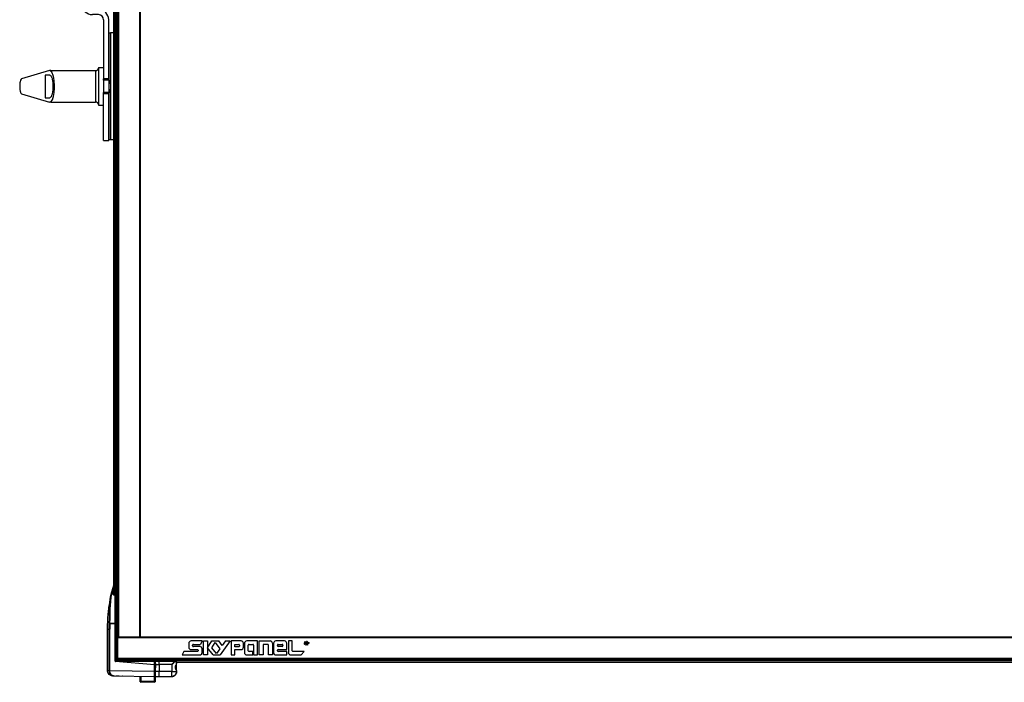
# Model space of a CAD drawing. Header units: millimetres. Extents: x -966 to 629, y -749 to 487.
# Tile 1 of 12: x -904 to -121, y -749 to -223. Entities that reach past the tile are written whole.
import ezdxf

# ---------------------------------------------------------------- set-up
doc = ezdxf.new("R2010")
doc.units = ezdxf.units.MM

# ---------------------------------------------------------------- blocks, each defined once
blk = doc.blocks.new('Abdeckung-2_1__2', base_point=(-796.73, -744.98))
at = {"color": 7, "linetype": 'Continuous'}
for p, q in [((-796.13, -733.12), (-796.73, -733.3)), ((-796.13, -732.83), (-796.13, -733.12)), ((-796.13, -733.12), (-796.06, -735.66)), ((-793.13, -732.5), (-795.83, -732.53)), ((-781.03, -732.82), (-793.13, -732.5)), ((-793.13, -735.38), (-793.13, -733)), ((-779.42, -732.72), (-781.03, -732.82)), ((-779.62, -735.47), (-779.33, -734.94)), ((-779.33, -734.94), (-779.22, -734.62)), ((-779.13, -734.2), (-779.22, -734.62)), ((-779.22, -734.62), (-779.13, -734.2)), ((-779.13, -734.2), (-779.13, -733.02)), ((-779.13, -740.81), (-779.13, -734.2)), ((-796.06, -735.66), (-796.13, -740.94)), ((-796.13, -740.94), (-796.13, -744.63)), ((-793.13, -744.98), (-793.13, -740.98)), ((-779.67, -742.92), (-780.12, -743.55)), ((-780.08, -737.48), (-779.98, -736.4)), ((-779.98, -738.56), (-780.08, -737.48)), ((-779.98, -736.4), (-779.7, -735.82)), ((-779.9, -738.8), (-779.98, -738.56)), ((-779.68, -739.36), (-779.9, -738.8)), ((-779.7, -735.82), (-779.62, -735.47)), ((-779.42, -739.6), (-779.68, -739.36)), ((-779.48, -742.51), (-779.67, -742.92)), ((-779.36, -742.23), (-779.48, -742.51)), ((-779.37, -740.02), (-779.42, -739.6)), ((-779.28, -740.22), (-779.37, -740.02)), ((-779.19, -741.48), (-779.36, -742.23)), ((-779.28, -740.22), (-779.13, -740.67)), ((-779.13, -740.67), (-779.21, -740.37)), ((-779.14, -741.02), (-779.19, -741.48)), ((-779.13, -740.81), (-779.13, -740.67)), ((-796.13, -744.14), (-796.73, -744.09)), ((-795.83, -744.93), (-793.13, -744.98)), ((-793.13, -744.98), (-783.06, -744.81)), ((-783.06, -744.81), (-782.9, -744.8)), ((-782.9, -744.8), (-782.76, -744.79)), ((-782.76, -744.79), (-782.28, -744.74)), ((-781.92, -744.63), (-782.53, -744.74)), ((-781.55, -744.53), (-781.92, -744.63)), ((-781.34, -744.39), (-781.55, -744.53)), ((-781.34, -744.39), (-780.85, -744.09)), ((-780.85, -744.09), (-781.34, -744.39)), ((-780.85, -744.09), (-780.67, -743.95)), ((-780.67, -743.95), (-780.85, -744.09)), ((-780.12, -743.55), (-780.67, -743.95))]:
    blk.add_line(p, q, dxfattribs=at)
at = {"color": 1, "linetype": 'Continuous'}
for p, q in [((-795.84, -732.82), (-793.13, -732.78)), ((-795.84, -733.04), (-795.84, -732.82)), ((-793.13, -733), (-795.84, -733.04)), ((-795.84, -735.63), (-795.84, -733.04)), ((-795.84, -735.63), (-793.13, -735.38)), ((-793.13, -735.38), (-795.84, -735.63)), ((-793.13, -732.78), (-782.24, -732.95)), ((-781.03, -732.96), (-793.13, -733)), ((-793.13, -735.38), (-783.06, -735.1)), ((-783.06, -735.1), (-793.13, -735.38)), ((-793.13, -735.38), (-793.13, -740.98)), ((-783.06, -735.1), (-782.77, -735.07)), ((-782.77, -735.07), (-783.06, -735.1)), ((-783.06, -735.1), (-783.06, -740.81)), ((-781.4, -733.96), (-782.77, -735.07)), ((-782.77, -735.07), (-782.43, -734.94)), ((-782.43, -734.94), (-781.4, -733.96)), ((-782.24, -732.95), (-781.03, -732.96)), ((-781.03, -732.96), (-781.4, -733.96)), ((-781.4, -733.96), (-781.13, -733.53)), ((-781.13, -733.53), (-780.87, -732.99)), ((-780.87, -732.99), (-779.13, -733.02)), ((-779.42, -735.15), (-779.62, -735.47)), ((-779.22, -734.62), (-779.42, -735.15)), ((-779.42, -735.15), (-779.42, -735.36)), ((-779.42, -735.36), (-779.42, -739.6)), ((-796.73, -736.79), (-796.13, -736.73)), ((-796.73, -740.92), (-796.13, -740.94)), ((-796.13, -740.94), (-795.83, -740.94)), ((-796.06, -735.66), (-795.84, -735.63)), ((-795.83, -740.94), (-795.84, -735.63)), ((-793.13, -740.98), (-795.83, -740.94)), ((-795.83, -744.28), (-795.83, -740.94)), ((-783.06, -740.81), (-793.13, -740.98)), ((-783.06, -740.81), (-779.13, -740.81)), ((-780.07, -736.75), (-780.08, -738.16)), ((-780.08, -738.16), (-779.98, -738.56)), ((-779.98, -736.4), (-780.07, -736.75)), ((-779.9, -736.16), (-779.98, -736.4)), ((-779.98, -738.56), (-779.9, -738.8)), ((-779.68, -735.6), (-779.9, -736.16)), ((-779.9, -738.8), (-779.68, -739.36)), ((-779.62, -735.47), (-779.68, -735.6)), ((-779.68, -739.36), (-779.62, -739.5)), ((-779.62, -739.5), (-779.37, -740.02)), ((-779.42, -739.6), (-779.42, -739.82)), ((-779.37, -740.02), (-779.28, -740.22)), ((-779.13, -740.81), (-779.19, -741.48)), ((-795.83, -744.93), (-795.83, -744.28))]:
    blk.add_line(p, q, dxfattribs=at)
at = {"color": 7, "linetype": 'Continuous'}
for centre, radius, start, end in [((-795.84, -732.82), 0.288, 88.70624, 182.29376), ((-779.43, -733.02), 0.3, 0, 89), ((-783.09, -740.84), 3.96, 270.49782, 0.50218), ((-795.83, -744.63), 0.3, 180, 269)]:
    blk.add_arc(centre, radius, start, end, dxfattribs=at)
at = {"color": 1, "linetype": 'Continuous'}
for points in [[(-795.84, -732.82), (-795.92, -732.82), (-796.06, -732.83), (-796.12, -732.83), (-796.13, -732.83)], [(-795.84, -733.04), (-795.93, -733.05), (-796.13, -733.12)], [(-795.83, -732.53), (-795.83, -732.54), (-795.84, -732.6), (-795.84, -732.68), (-795.84, -732.82)], [(-781.03, -732.96), (-781.03, -732.89), (-781.03, -732.82)], [(-780.87, -732.99), (-780.88, -732.92), (-780.96, -732.84), (-781.02, -732.82), (-781.03, -732.82)], [(-780.87, -732.99), (-780.89, -732.99), (-781.03, -732.96)], [(-780.87, -732.99), (-780.95, -732.98), (-781.03, -732.96)], [(-795.84, -735.63), (-795.86, -735.63), (-795.95, -735.64), (-796.05, -735.66), (-796.06, -735.66)], [(-783.06, -744.81), (-783.05, -744.77), (-783.04, -744.55), (-783.03, -744.14), (-783.03, -743.63), (-783.03, -743.03), (-783.04, -742.34), (-783.04, -741.59), (-783.06, -740.81)]]:
    blk.add_spline(points, degree=3, dxfattribs=at)
at = {"color": 7, "linetype": 'Continuous'}
blk.add_spline([(-793.13, -732.5), (-793.13, -732.52), (-793.13, -732.64), (-793.13, -732.76), (-793.13, -732.78)], degree=3, dxfattribs=at)
blk = doc.blocks.new('Griff-2_1__4', base_point=(-833.98, -744.92))
at = {"color": 7, "linetype": 'Continuous'}
for p, q in [((-831.23, -679.56), (-829.13, -672.26)), ((-831.58, -681.73), (-831.39, -680.4)), ((-831.39, -680.4), (-831.47, -680.89)), ((-831.39, -680.4), (-831.26, -679.7)), ((-829.34, -675.76), (-829.63, -676.48)), ((-829.63, -679.26), (-829.63, -676.48)), ((-829.63, -679.94), (-829.63, -679.26)), ((-829.43, -680.11), (-829.17, -680.15)), ((-829.21, -675.61), (-829.34, -675.76)), ((-828.58, -680.17), (-829.17, -680.15)), ((-828.58, -680.17), (-828.32, -680.21)), ((-828.13, -680.39), (-828.13, -702.67)), ((-832.73, -688.64), (-832.54, -687.81)), ((-832.54, -687.81), (-831.58, -681.73)), ((-833.39, -693.11), (-833.74, -697.71)), ((-833.15, -691.07), (-833.39, -693.11)), ((-833.15, -691.07), (-833.05, -690.35)), ((-833.08, -690.54), (-833.15, -691.07)), ((-833.03, -690.22), (-833.08, -690.54)), ((-833.05, -690.35), (-832.96, -689.81)), ((-832.96, -689.81), (-833.03, -690.22)), ((-832.96, -689.81), (-832.83, -689.11)), ((-832.96, -689.81), (-832.89, -689.39)), ((-832.89, -689.39), (-832.83, -689.11)), ((-832.83, -689.11), (-832.73, -688.64)), ((-833.96, -703.84), (-833.97, -704.19)), ((-833.88, -701.06), (-833.96, -703.84)), ((-833.76, -698.16), (-833.89, -700.87)), ((-833.89, -700.87), (-833.88, -701.06)), ((-833.74, -697.71), (-833.76, -698.16)), ((-828.13, -702.67), (-832.14, -702.68)), ((-832.14, -702.68), (-828.13, -702.67)), ((-828.13, -702.67), (-828.13, -731.68)), ((-833.97, -704.19), (-833.98, -707.18)), ((-833.98, -707.18), (-833.98, -740.34)), ((-828.13, -731.68), (-828.13, -732.47)), ((-827.84, -730.48), (-827.84, -731.93)), ((-796.73, -735.67), (-827.67, -732.96)), ((-825.73, -731.97), (-827.64, -731.93)), ((-796.73, -732.47), (-825.73, -731.97)), ((-814.63, -731.48), (-814.63, -732.16)), ((-796.73, -732.61), (-796.73, -732.47)), ((-796.73, -733.04), (-796.73, -732.61)), ((-796.73, -735.67), (-796.73, -733.04)), ((-833.74, -741.7), (-833.98, -740.34)), ((-833.68, -741.85), (-833.74, -741.7)), ((-832.84, -743.15), (-833.68, -741.85)), ((-832.2, -743.66), (-832.84, -743.15)), ((-796.73, -740.92), (-796.73, -735.67)), ((-796.73, -744.92), (-796.73, -740.92)), ((-831.55, -744.02), (-832.2, -743.66)), ((-830.81, -744.25), (-831.55, -744.02)), ((-830.05, -744.34), (-830.66, -744.28)), ((-830.05, -744.34), (-830.66, -744.28)), ((-830.05, -744.34), (-829.24, -744.35)), ((-829.91, -744.27), (-829.24, -744.35)), ((-829.24, -744.35), (-829.76, -744.28)), ((-829.24, -744.35), (-796.73, -744.92)), ((-829.11, -744.35), (-828.58, -744.36)), ((-827.58, -744.38), (-827.22, -744.39)), ((-826.88, -744.39), (-825.09, -744.42)), ((-825.09, -744.42), (-824.82, -744.43)), ((-822.31, -744.47), (-822.17, -744.47))]:
    blk.add_line(p, q, dxfattribs=at)
at = {"color": 1, "linetype": 'Continuous'}
for p, q in [((-831.23, -679.56), (-831.39, -680.4)), ((-831.03, -680.88), (-830.9, -680.02)), ((-830.97, -679.31), (-830.77, -679.28)), ((-830.9, -680.02), (-830.77, -679.28)), ((-830.77, -679.28), (-829.13, -673.57)), ((-829.63, -679.26), (-830.77, -679.28)), ((-832.08, -687.11), (-832.25, -690.12)), ((-831.98, -685.74), (-832.08, -687.11)), ((-831.87, -684.46), (-831.98, -685.74)), ((-831.76, -683.28), (-831.87, -684.46)), ((-831.85, -691.54), (-831.65, -687.85)), ((-831.64, -682.2), (-831.76, -683.28)), ((-831.65, -687.85), (-831.49, -685.45)), ((-831.52, -681.24), (-831.64, -682.2)), ((-831.47, -680.89), (-831.52, -681.24)), ((-831.49, -685.45), (-831.38, -684.15)), ((-831.38, -684.15), (-831.27, -682.95)), ((-831.27, -682.95), (-831.15, -681.85)), ((-831.15, -681.85), (-831.03, -680.88)), ((-833.76, -698.16), (-833.6, -695.53)), ((-833.6, -695.53), (-833.39, -693.11)), ((-833.39, -693.11), (-833.35, -692.69)), ((-833.35, -692.69), (-833.15, -691.07)), ((-832.47, -695.19), (-832.56, -698.84)), ((-832.36, -692.42), (-832.47, -695.19)), ((-832.25, -690.12), (-832.36, -692.42)), ((-832.07, -698.3), (-831.98, -695.03)), ((-831.98, -695.03), (-831.85, -691.54)), ((-833.98, -707.18), (-833.95, -704.06)), ((-833.95, -704.06), (-833.88, -701.06)), ((-833.88, -701.06), (-833.79, -698.73)), ((-833.79, -698.73), (-833.76, -698.16)), ((-832.56, -698.84), (-832.63, -702.66)), ((-832.14, -702.68), (-832.07, -698.3)), ((-833.98, -740.34), (-833.98, -707.18)), ((-833.98, -707.18), (-832.7, -707.18)), ((-832.7, -707.18), (-832.7, -740.3)), ((-832.7, -707.18), (-832.22, -707.18)), ((-832.22, -740.3), (-832.22, -707.18)), ((-825.73, -732.47), (-828.13, -732.47)), ((-828.13, -732.47), (-825.73, -732.47)), ((-828, -732.23), (-827.8, -732.08)), ((-796.73, -733.04), (-827.67, -732.96)), ((-825.73, -732.47), (-796.73, -733.04)), ((-832.7, -740.3), (-833.98, -740.34)), ((-833.82, -741.43), (-833.98, -740.34)), ((-833.74, -741.7), (-833.82, -741.43)), ((-833.68, -741.85), (-833.74, -741.7)), ((-833.34, -742.51), (-833.68, -741.85)), ((-833.04, -742.91), (-833.34, -742.51)), ((-832.2, -743.66), (-833.04, -742.91)), ((-832.7, -740.3), (-832.64, -741.13)), ((-832.7, -740.3), (-832.22, -740.3)), ((-832.64, -741.13), (-832.49, -741.72)), ((-832.49, -741.72), (-832.44, -741.87)), ((-832.44, -741.87), (-832.14, -742.53)), ((-796.73, -740.92), (-832.22, -740.3)), ((-832.16, -741.18), (-832.22, -740.3)), ((-832.06, -741.67), (-832.16, -741.18)), ((-832.14, -742.53), (-831.88, -742.93)), ((-831.96, -742.01), (-832.06, -741.67)), ((-831.72, -742.57), (-831.96, -742.01)), ((-831.88, -742.93), (-831.7, -743.16)), ((-831.55, -742.88), (-831.72, -742.57)), ((-831.7, -743.16), (-831.17, -743.66)), ((-831.36, -743.17), (-831.55, -742.88)), ((-830.91, -743.66), (-831.36, -743.17)), ((-831.97, -743.8), (-832.2, -743.66)), ((-831.55, -744.02), (-831.97, -743.8)), ((-831.14, -744.17), (-831.55, -744.02)), ((-831.17, -743.66), (-830.94, -743.82)), ((-830.81, -744.25), (-831.14, -744.17)), ((-830.94, -743.82), (-830.57, -744.03)), ((-830.66, -744.28), (-830.81, -744.25)), ((-830.39, -744.04), (-830.75, -743.79)), ((-830.57, -744.03), (-830.2, -744.18)), ((-830.07, -744.19), (-830.39, -744.04)), ((-830.2, -744.18), (-829.91, -744.27)), ((-829.91, -744.27), (-830.07, -744.19))]:
    blk.add_line(p, q, dxfattribs=at)
at = {"color": 7, "linetype": 'Continuous'}
blk.add_arc((-827.62, -731.43), 0.502, 180.20183, 268.79817, dxfattribs=at)
at = {"color": 1, "linetype": 'Continuous'}
for points in [[(-830.77, -679.28), (-830.88, -679.3), (-831.05, -679.36), (-831.13, -679.42), (-831.23, -679.56)], [(-830.97, -679.31), (-830.98, -679.32), (-831.05, -679.36), (-831.13, -679.42), (-831.23, -679.56)], [(-832.63, -702.66), (-832.68, -704.92), (-832.7, -707.18)], [(-832.14, -702.68), (-832.27, -702.65), (-832.5, -702.64), (-832.61, -702.66), (-832.63, -702.66)], [(-832.63, -702.66), (-832.61, -702.66), (-832.5, -702.64), (-832.27, -702.65), (-832.14, -702.68)], [(-832.14, -702.68), (-832.2, -704.93), (-832.22, -707.18)], [(-828.13, -732.47), (-828.11, -732.56), (-828.07, -732.7), (-828.02, -732.78), (-827.93, -732.85), (-827.76, -732.94), (-827.67, -732.96)], [(-825.73, -732.16), (-825.73, -731.99), (-825.73, -731.97)], [(-825.73, -732.47), (-825.73, -732.4), (-825.73, -732.33), (-825.73, -732.25), (-825.73, -732.16)], [(-832.7, -740.3), (-832.69, -740.3), (-832.58, -740.33), (-832.35, -740.33), (-832.22, -740.3)]]:
    blk.add_spline(points, degree=3, dxfattribs=at)
blk = doc.blocks.new('Diffusor-Rahmen-unten', base_point=(-826.13, -731.48))
at = {"color": 7, "linetype": 'Continuous'}
for p, q in [((-826.13, -713.48), (-825.97, -713.48)), ((-826.13, -713.98), (-826.13, -713.48)), ((-826.13, -713.98), (-826.13, -730.48)), ((-808.13, -713.48), (470.87, -713.48)), ((-826.13, -731.48), (-826.13, -730.48)), ((488.87, -731.48), (-826.13, -731.48))]:
    blk.add_line(p, q, dxfattribs=at)
at = {"color": 1, "linetype": 'Continuous'}
for p, q in [((-826.13, -713.98), (488.87, -713.98)), ((488.87, -730.48), (-826.13, -730.48))]:
    blk.add_line(p, q, dxfattribs=at)
blk = doc.blocks.new('Skypanel-Logo-klein', base_point=(-776.13, -729.73))
at = {"color": 7, "linetype": 'Continuous'}
for p, q in [((-769.5, -718.5), (-769.5, -721.58)), ((-758.92, -716.66), (-767.66, -716.66)), ((-765.81, -719.36), (-760.3, -719.36)), ((-758.92, -716.66), (-760.3, -719.36)), ((-757.81, -716.66), (-754.74, -716.66)), ((-757.81, -727.73), (-757.81, -716.66)), ((-754.74, -716.66), (-754.74, -722.19)), ((-754.74, -722.19), (-751.14, -716.66)), ((-751.22, -722.19), (-748.48, -717.98)), ((-751.14, -716.66), (-745.73, -716.66)), ((-748.48, -717.98), (-744.92, -722.88)), ((-743.07, -720.32), (-745.73, -716.66)), ((-736.59, -716.66), (-744.63, -727.73)), ((-740.41, -716.66), (-743.07, -720.32)), ((-740.41, -716.66), (-736.59, -716.66)), ((-735.91, -716.66), (-735.91, -727.73)), ((-727.93, -716.66), (-735.91, -716.66)), ((-732.83, -719.36), (-729.79, -719.36)), ((-732.83, -721.33), (-732.83, -719.36)), ((-726.09, -721.58), (-726.09, -718.5)), ((-725.33, -718.5), (-725.33, -725.89)), ((-714.87, -716.66), (-723.48, -716.66)), ((-721.63, -719.36), (-718.56, -719.36)), ((-714.87, -727.73), (-714.87, -716.66)), ((-713.52, -716.66), (-704.9, -716.66)), ((-713.52, -727.73), (-713.52, -716.66)), ((-710.44, -719.36), (-710.44, -727.73)), ((-706.75, -719.36), (-710.44, -719.36)), ((-703.06, -718.5), (-703.06, -727.73)), ((-702.12, -718.5), (-702.12, -725.89)), ((-693.46, -716.66), (-700.27, -716.66)), ((-698.43, -719.36), (-695.31, -719.36)), ((-691.61, -723.43), (-691.61, -718.5)), ((-687.31, -716.66), (-690.38, -716.66)), ((-690.38, -716.66), (-690.38, -725.89)), ((-687.31, -724.41), (-687.31, -716.66)), ((-677.87, -718.53), (-677.94, -718.7)), ((-677.87, -717.97), (-677.8, -717.79)), ((-677.8, -718.72), (-677.87, -718.53)), ((-677.8, -718.72), (-677.71, -718.87)), ((-677.71, -717.64), (-677.6, -717.49)), ((-677.51, -719.1), (-677.71, -718.87)), ((-677.71, -718.87), (-677.68, -719.09)), ((-677.6, -717.49), (-677.38, -717.29)), ((-677.38, -719.22), (-677.51, -719.1)), ((-677.51, -719.1), (-677.38, -719.22)), ((-677.43, -718.29), (-677.14, -718.35)), ((-677.14, -718.35), (-677.43, -718.29)), ((-677.2, -717.59), (-677.13, -718.17)), ((-677.14, -718.35), (-677.14, -718.89)), ((-676.92, -719.1), (-676.92, -717.21)), ((-676.71, -717.19), (-676.6, -719.42)), ((-676.7, -719.65), (-676.52, -719.69)), ((-676.55, -718.26), (-676.45, -717.2)), ((-676.44, -719.44), (-676.55, -718.26)), ((-676.17, -717.9), (-676.16, -717.68)), ((-676.16, -717.68), (-676.15, -717.45)), ((-676.08, -716.87), (-675.92, -716.87)), ((-675.92, -719.64), (-676.08, -719.64)), ((-675.97, -718.98), (-675.97, -718.51)), ((-675.77, -717.19), (-675.79, -719.15)), ((-675.64, -716.89), (-675.46, -716.93)), ((-675.46, -719.58), (-675.64, -719.62)), ((-675.64, -719.62), (-675.46, -719.58)), ((-675.53, -718.2), (-675.53, -717.28)), ((-675.53, -719.19), (-675.53, -718.33)), ((-675.29, -716.97), (-675.12, -717.03)), ((-675.29, -719.04), (-675.29, -718.49)), ((-675.12, -719.48), (-675.29, -719.53)), ((-675.29, -719.53), (-675.12, -719.48)), ((-675.03, -718.84), (-675.05, -718.49)), ((-675.03, -718.84), (-675.01, -719.08)), ((-674.89, -719.48), (-674.74, -719.4)), ((-674.81, -717.62), (-674.81, -718.92)), ((-674.6, -718.9), (-674.6, -717.68)), ((-674.25, -718.96), (-674.25, -718.73)), ((-674.18, -717.97), (-674.16, -717.7)), ((-674.18, -717.97), (-674.15, -718.11)), ((-674.15, -718.11), (-674.18, -717.97)), ((-674.15, -718.4), (-674.18, -718.53)), ((-773.4, -725.02), (-774.78, -727.73)), ((-762.61, -725.02), (-773.4, -725.02)), ((-767.66, -723.43), (-762.61, -723.43)), ((-766.43, -720.47), (-766.43, -719.98)), ((-760.77, -721.09), (-765.81, -721.09)), ((-762, -724.04), (-762, -724.41)), ((-758.92, -725.89), (-758.92, -722.93)), ((-750.14, -727.73), (-754.74, -722.19)), ((-754.74, -722.19), (-754.74, -727.73)), ((-747.59, -726.55), (-751.22, -722.19)), ((-744.92, -722.88), (-747.59, -726.55)), ((-729.79, -721.33), (-732.83, -721.33)), ((-732.83, -723.43), (-727.93, -723.43)), ((-732.83, -727.73), (-732.83, -723.43)), ((-729.17, -719.98), (-729.17, -720.72)), ((-722.25, -724.41), (-722.25, -719.98)), ((-718.68, -725.02), (-721.63, -725.02)), ((-718.68, -727.73), (-718.68, -725.02)), ((-717.95, -719.98), (-717.95, -727.73)), ((-706.13, -727.73), (-706.13, -719.98)), ((-699.04, -720.35), (-699.04, -719.98)), ((-699.04, -724.41), (-699.04, -724.04)), ((-695.31, -720.96), (-698.43, -720.96)), ((-698.43, -723.43), (-691.61, -723.43)), ((-691.61, -725.02), (-698.43, -725.02)), ((-694.69, -719.98), (-694.69, -720.35)), ((-691.61, -727.73), (-691.61, -725.02)), ((-677.79, -725.02), (-686.69, -725.02)), ((-680.19, -727.73), (-677.79, -725.02)), ((-774.78, -727.73), (-760.77, -727.73)), ((-754.74, -727.73), (-757.81, -727.73)), ((-750.14, -727.73), (-744.63, -727.73)), ((-735.91, -727.73), (-732.83, -727.73)), ((-723.48, -727.73), (-718.68, -727.73)), ((-717.95, -727.73), (-714.87, -727.73)), ((-710.44, -727.73), (-713.52, -727.73)), ((-703.06, -727.73), (-706.13, -727.73)), ((-700.27, -727.73), (-691.61, -727.73)), ((-688.54, -727.73), (-680.19, -727.73))]:
    blk.add_line(p, q, dxfattribs=at)
for points in [[(-676.6, -719.42, 1), (-676.51, -718.93, 1)], [(-675.22, -718.22, 1), (-675.37, -718.75, 1)], [(-675.26, -717.28, 1), (-675.55, -717.32, 1)]]:
    blk.add_lwpolyline(points, format="xyb", close=True, dxfattribs=at)
for centre, radius, start, end in [((-767.66, -718.5), 1.85, 90, 180), ((-765.81, -719.98), 0.615, 90, 180), ((-729.79, -719.98), 0.615, 0, 90), ((-727.93, -718.5), 1.85, 0, 90), ((-723.48, -718.5), 1.85, 90, 180), ((-721.63, -719.98), 0.615, 90, 180), ((-718.56, -719.98), 0.615, 0, 90), ((-706.75, -719.98), 0.615, 0, 90), ((-704.9, -718.5), 1.85, 0, 90), ((-700.27, -718.5), 1.85, 90, 180), ((-698.43, -719.98), 0.615, 90, 180), ((-695.31, -719.98), 0.615, 0, 90), ((-693.46, -718.5), 1.85, 0, 90), ((-677.21, -718.66), 0.536, 138.47359, 234.85525), ((-675.01, -719.08), 2.71, 143.20872, 163.51389), ((-677.01, -718.06), 0.642, 202.34851, 223.40038), ((-677.5, -718.78), 0.319, 267.5287, 22.18179), ((-676.26, -718.4), 1.23, 153.85408, 167.70519), ((-674.3, -719.49), 3.47, 146.80316, 151.99157), ((-676.8, -717.6), 0.41, 107.64563, 158.99584), ((-676.55, -718.26), 1.11, 239.32264, 247.30721), ((-676.36, -718.54), 0.903, 254.65169, 265.33516), ((-676.38, -718.05), 0.269, 230.36366, 314.41475), ((-680.25, -718.9), 4.03, 1.30757, 7.41854), ((-687.6, -719.52), 11.4, 1.08932, 3.55378), ((-675.79, -719.15), 0.437, 199.80451, 221.1951), ((-676.56, -717.69), 0.664, 303.89342, 324.69824), ((-676.72, -719.08), 0.986, 46.60414, 57.83217), ((-676.23, -718.98), 0.473, 283.68715, 338.70304), ((-676.34, -718.6), 0.385, 12.79368, 38.06403), ((-676.02, -719.22), 0.239, 15.57525, 77.53635), ((-675.95, -719.64), 2.6, 80.8356, 87.3425), ((-675.72, -718.12), 1.07, 66.5786, 80.26392), ((-675.26, -717.94), 0.284, 246.3497, 278.82466), ((-675.63, -717.72), 0.665, 17.80539, 59.79638), ((-676.8, -717.61), 1.58, 357.77893, 11.96795), ((-676.4, -717.96), 1.21, 347.52542, 13.86184), ((-675.45, -717.82), 0.467, 299.44518, 334.05009), ((-675.31, -718.46), 0.257, 353.34427, 69.4619), ((-675.6, -717.76), 0.623, 335.42331, 357.18488), ((-675.82, -717.72), 0.85, 355.42166, 13.97007), ((-767.66, -721.58), 1.85, 180, 270), ((-765.81, -720.47), 0.615, 180, 270), ((-762.61, -724.04), 0.615, 0, 90), ((-762.61, -724.41), 0.615, 270, 0), ((-760.77, -722.93), 1.85, 0, 90), ((-760.77, -725.89), 1.85, 270, 0), ((-729.79, -720.72), 0.615, 270, 0), ((-727.93, -721.58), 1.85, 270, 0), ((-723.48, -725.89), 1.85, 180, 270), ((-721.63, -724.41), 0.615, 180, 270), ((-700.27, -725.89), 1.85, 180, 270), ((-698.43, -720.35), 0.615, 180, 270), ((-698.43, -724.04), 0.615, 90, 180), ((-698.43, -724.41), 0.615, 180, 270), ((-695.31, -720.35), 0.615, 270, 0), ((-688.54, -725.89), 1.85, 180, 270), ((-686.69, -724.41), 0.615, 180, 270)]:
    blk.add_arc(centre, radius, start, end, dxfattribs=at)
blk = doc.blocks.new('Diffusor-Rahmen-seitlich_1', base_point=(-826.13, -713.48))
at = {"color": 7, "linetype": 'Continuous'}
for p, q in [((-826.13, -713.48), (-826.13, 159.52)), ((-826.13, 159.52), (-825.13, 159.52)), ((-808.63, 159.52), (-825.13, 159.52)), ((-808.63, 159.52), (-808.13, 159.52)), ((-808.13, 159.52), (-808.13, -713.48)), ((-825.97, -713.48), (-825.83, -713.48)), ((-825.83, -713.48), (-825.13, -713.48)), ((-825.13, -713.48), (-808.63, -713.48)), ((-808.63, -713.48), (-808.13, -713.48))]:
    blk.add_line(p, q, dxfattribs=at)
at = {"color": 1, "linetype": 'Continuous'}
for p, q in [((-825.13, -713.48), (-825.13, 159.52)), ((-808.63, 159.52), (-808.63, -713.48))]:
    blk.add_line(p, q, dxfattribs=at)
blk = doc.blocks.new('Standard-Diffusor-kpl_', base_point=(-826.13, -731.48))
for name, p in [('Diffusor-Rahmen-seitlich_1', (-826.13, -713.48)), ('Diffusor-Rahmen-unten', (-826.13, -731.48)), ('Skypanel-Logo-klein', (-776.13, -729.73))]:
    blk.add_blockref(name, p)
blk = doc.blocks.new('Gehaeuseprofil_2__11', base_point=(-795.13, -733.48))
at = {"color": 7, "linetype": 'Continuous'}
for p, q in [((-795.13, -731.78), (-795.13, -731.48)), ((-795.13, -731.78), (-795.13, -732.52)), ((-779.13, -733.48), (441.87, -733.48))]:
    blk.add_line(p, q, dxfattribs=at)
at = {"color": 1, "linetype": 'Continuous'}
for p, q in [((-795.13, -731.78), (457.87, -731.78)), ((-779.13, -733.18), (441.87, -733.18))]:
    blk.add_line(p, q, dxfattribs=at)
blk = doc.blocks.new('Aufhaengung__30', base_point=(-811.13, -732.34))
at = {"color": 7, "linetype": 'Continuous'}
for p, q in [((-811.13, 178.52), (-811.13, 180.37)), ((-808.13, 180.02), (-808.13, 180.37)), ((-808.13, 179.39), (-808.13, 180.02)), ((-808.13, 178.52), (-808.13, 179.39)), ((-811.13, -731.36), (-811.13, -732.34)), ((-808.13, -731.36), (-808.13, -731.98)), ((-808.13, -731.98), (-808.13, -732.34))]:
    blk.add_line(p, q, dxfattribs=at)
blk = doc.blocks.new('Aufhaengung-geschw___31', base_point=(-811.13, -732.34))
blk.add_blockref('Aufhaengung__30', (-811.13, -732.34))
blk = doc.blocks.new('Fuss-unten__32', base_point=(-808.13, -749.48))
at = {"color": 7, "linetype": 'Continuous'}
for p, q in [((-808.13, -731.98), (-807.63, -731.48)), ((-808.13, -731.98), (-808.13, -731.54)), ((-808.13, -732.29), (-808.13, -731.98)), ((-807.63, -731.48), (-807.63, -732.1)), ((-807.63, -732.1), (-807.63, -732.28)), ((-796.63, -731.48), (-796.13, -731.98)), ((-796.63, -732.48), (-796.63, -731.48)), ((-796.63, -733.29), (-796.63, -732.48)), ((-796.13, -731.54), (-796.13, -731.98)), ((-796.13, -731.98), (-796.13, -732.48)), ((-796.13, -732.48), (-796.13, -732.83)), ((-796.13, -732.83), (-796.13, -733.25)), ((-808.13, -748.48), (-808.13, -744.72)), ((-808.13, -748.98), (-808.13, -748.48)), ((-808.13, -748.98), (-807.63, -749.48)), ((-807.63, -744.73), (-807.63, -748.48)), ((-807.63, -748.48), (-807.63, -749.48)), ((-796.63, -749.48), (-807.63, -749.48)), ((-796.63, -748.48), (-796.63, -744.1)), ((-796.63, -749.48), (-796.63, -748.48)), ((-796.63, -749.48), (-796.13, -748.98)), ((-796.13, -744.14), (-796.13, -744.63)), ((-796.13, -744.63), (-796.13, -748.48)), ((-796.13, -748.48), (-796.13, -748.98))]:
    blk.add_line(p, q, dxfattribs=at)
at = {"color": 1, "linetype": 'Continuous'}
for p, q in [((-796.63, -732.48), (-796.13, -732.48)), ((-808.13, -748.48), (-807.63, -748.48)), ((-807.63, -748.48), (-796.63, -748.48)), ((-796.63, -748.48), (-796.13, -748.48))]:
    blk.add_line(p, q, dxfattribs=at)
blk = doc.blocks.new('Fuss-oben__33', base_point=(-808.13, 177.52))
at = {"color": 7, "linetype": 'Continuous'}
for p, q in [((-807.63, 197.52), (-808.13, 197.02)), ((-807.63, 197.52), (-796.63, 197.52)), ((-807.63, 197.52), (-807.63, 196.9)), ((-796.63, 196.9), (-796.63, 197.52)), ((-796.13, 197.02), (-796.63, 197.52)), ((-807.63, 194.52), (-808.13, 194.02)), ((-808.13, 194.02), (-808.13, 194.46)), ((-808.13, 193.52), (-808.13, 194.02)), ((-808.13, 192.76), (-808.13, 193.52)), ((-807.63, 194.52), (-796.63, 194.52)), ((-807.63, 194.52), (-807.63, 193.52)), ((-807.63, 193.52), (-807.63, 192.77)), ((-796.13, 194.02), (-796.63, 194.52)), ((-796.63, 193.52), (-796.63, 194.52)), ((-796.63, 192.14), (-796.63, 193.52)), ((-796.13, 194.46), (-796.13, 194.02)), ((-796.13, 194.02), (-796.13, 193.52)), ((-796.13, 193.52), (-796.13, 192.67)), ((-796.13, 192.67), (-796.13, 192.18)), ((-808.13, 180.02), (-808.13, 180.33)), ((-808.13, 180.02), (-807.63, 179.52)), ((-808.13, 178.52), (-808.13, 180.02)), ((-807.63, 180.32), (-807.63, 180.14)), ((-807.63, 180.14), (-807.63, 179.52)), ((-796.63, 180.52), (-796.63, 181.33)), ((-796.63, 179.52), (-796.63, 180.52)), ((-796.63, 179.52), (-796.13, 180.02)), ((-796.13, 181.28), (-796.13, 180.87)), ((-796.13, 180.87), (-796.13, 180.52)), ((-796.13, 180.52), (-796.13, 180.02)), ((-796.13, 180.02), (-796.13, 178.52)), ((-796.63, 179.52), (-807.63, 179.52)), ((-807.63, 179.52), (-807.63, 178.52)), ((-807.63, 178.52), (-807.63, 177.52)), ((-796.63, 178.52), (-796.63, 179.52)), ((-796.63, 177.52), (-796.63, 178.52)), ((-796.13, 178.52), (-796.13, 177.52))]:
    blk.add_line(p, q, dxfattribs=at)
at = {"color": 1, "linetype": 'Continuous'}
for p, q in [((-807.63, 193.52), (-808.13, 193.52)), ((-796.63, 193.52), (-807.63, 193.52)), ((-796.13, 193.52), (-796.63, 193.52)), ((-796.63, 180.52), (-796.13, 180.52)), ((-808.13, 178.52), (-807.63, 178.52)), ((-805.13, 178.52), (-807.63, 178.52)), ((-796.63, 178.52), (-799.13, 178.52)), ((-796.63, 178.52), (-796.13, 178.52))]:
    blk.add_line(p, q, dxfattribs=at)
blk = doc.blocks.new('Bolzen__34', base_point=(-812.13, 177.52))
at = {"color": 7, "linetype": 'Continuous'}
for p, q in [((-812.13, 196.52), (-812.05, 196.78)), ((-812.13, 195.02), (-812.13, 196.52)), ((-812.05, 196.78), (-811.93, 196.92)), ((-811.93, 196.92), (-811.76, 197)), ((-811.76, 197), (-811.53, 197.02)), ((-811.53, 197.02), (-803.48, 197.02)), ((-803.48, 197.02), (-792.63, 197.02)), ((-792.63, 197.02), (-792.49, 197)), ((-792.49, 197), (-792.33, 196.92)), ((-792.33, 196.92), (-792.2, 196.78)), ((-792.2, 196.78), (-792.13, 196.52)), ((-792.13, 196.52), (-792.13, 195.02)), ((-812.05, 194.76), (-812.13, 195.02)), ((-811.93, 194.62), (-812.05, 194.76)), ((-811.76, 194.54), (-811.93, 194.62)), ((-811.63, 194.52), (-811.76, 194.54)), ((-808.35, 194.52), (-811.63, 194.52)), ((-807.63, 194.52), (-808.35, 194.52)), ((-795.91, 194.52), (-796.63, 194.52)), ((-792.72, 194.52), (-795.91, 194.52)), ((-792.49, 194.54), (-792.72, 194.52)), ((-792.33, 194.62), (-792.49, 194.54)), ((-792.2, 194.76), (-792.33, 194.62)), ((-792.13, 195.02), (-792.2, 194.76)), ((-805.56, 179.52), (-805.39, 179.47)), ((-805.39, 179.47), (-805.24, 179.36)), ((-805.24, 179.36), (-805.14, 179.2)), ((-805.14, 179.2), (-805.13, 179.02)), ((-805.13, 179.02), (-805.13, 177.52)), ((-799.09, 179.2), (-799.13, 179.02)), ((-799.13, 179.02), (-799.13, 177.52)), ((-799, 179.36), (-799.09, 179.2)), ((-798.85, 179.47), (-799, 179.36)), ((-798.67, 179.52), (-798.85, 179.47))]:
    blk.add_line(p, q, dxfattribs=at)
at = {"color": 1, "linetype": 'Continuous'}
for p, q in [((-802.13, 196.52), (-812.13, 196.52)), ((-792.13, 196.52), (-802.13, 196.52)), ((-812.13, 195.02), (-803.55, 195.02)), ((-803.55, 195.02), (-792.13, 195.02)), ((-802.88, 179.02), (-805.13, 179.02)), ((-799.13, 179.02), (-802.88, 179.02))]:
    blk.add_line(p, q, dxfattribs=at)
blk = doc.blocks.new('Fuss-oben-montiert__35', base_point=(-812.13, 177.52))
for name, p in [('Bolzen__34', (-812.13, 177.52)), ('Fuss-oben__33', (-808.13, 177.52))]:
    blk.add_blockref(name, p)
blk = doc.blocks.new('Seitenprofil__36', base_point=(-829.13, -730.48))
at = {"color": 7, "linetype": 'Continuous'}
for p, q in [((-828.13, 178.52), (-827.43, 178.52)), ((-827.43, 178.52), (-827.13, 178.52)), ((-827.13, 178.52), (-826.83, 178.52)), ((-827.13, 178.52), (-827.13, -730.48)), ((-826.83, 178.52), (-808.43, 178.52)), ((-808.43, 178.52), (-808.13, 178.52)), ((-808.13, 177.52), (-808.13, 178.52)), ((-829.13, -680.15), (-829.13, 128.19)), ((-827.43, -730.48), (-828.13, -730.48)), ((-827.43, -730.48), (-827.13, -730.48)), ((-827.13, -730.48), (-826.83, -730.48)), ((-826.13, -730.48), (-826.83, -730.48))]:
    blk.add_line(p, q, dxfattribs=at)
at = {"color": 1, "linetype": 'Continuous'}
for p, q in [((-827.43, -730.48), (-827.43, 178.52)), ((-826.83, 178.52), (-826.83, -730.48)), ((-808.43, 177.52), (-808.43, 178.52)), ((-828.83, 128.2), (-828.83, -680.16))]:
    blk.add_line(p, q, dxfattribs=at)
blk = doc.blocks.new('Zylinderschraube-ISO14580-DIN7984-M6x10-UKVZ-TX30-A2K_5__37', base_point=(-811.23, 178.59))
at = {"color": 7, "linetype": 'Continuous'}
for p, q in [((-811.23, 180.28), (-811.23, 179.12)), ((-811.23, 178.92), (-811.23, 178.59))]:
    blk.add_line(p, q, dxfattribs=at)
at = {"color": 1, "linetype": 'Continuous'}
blk.add_line((-811.23, 179.12), (-811.23, 178.92), dxfattribs=at)
blk = doc.blocks.new('Zylinderschraube-DIN912-M8x20-P-P2R_2__38', base_point=(-855.13, -195.98))
at = {"color": 7, "linetype": 'Continuous'}
for p, q in [((-854.13, -187.98), (-855.13, -187.98)), ((-841.33, -187.98), (-844.53, -187.98)), ((-841.33, -187.98), (-841.33, -191.2)), ((-841.33, -187.98), (-840.73, -188.58)), ((-841.33, -191.2), (-841.33, -195.98)), ((-840.73, -195.38), (-841.33, -195.98)), ((-840.73, -188.58), (-840.73, -191.32)), ((-840.73, -191.32), (-840.73, -195.38)), ((-855.13, -195.98), (-854.13, -195.98)), ((-844.53, -195.98), (-841.33, -195.98))]:
    blk.add_line(p, q, dxfattribs=at)
blk = doc.blocks.new('Klemmhebel_L5_82737_0_2165-00-01-00-09_1__39', base_point=(-903.85, -290.98))
at = {"color": 7, "linetype": 'Continuous'}
for p, q in [((-880.07, -263.49), (-902.43, -270.02)), ((-879.89, -263.48), (-843.63, -263.48)), ((-879.03, -263.48), (-879.89, -263.48)), ((-879.63, -263.52), (-879.45, -263.59)), ((-879.45, -263.59), (-878.85, -264.09)), ((-878.85, -264.09), (-878.3, -264.96)), ((-878.3, -264.96), (-877.98, -265.69)), ((-877.98, -265.69), (-877.79, -266.2)), ((-843.63, -263.48), (-842.81, -263.34)), ((-842.81, -263.34), (-842.09, -262.95)), ((-842.09, -262.95), (-841.53, -262.35)), ((-841.53, -262.35), (-841.2, -261.59)), ((-841.13, -260.99), (-837.13, -260.98)), ((-841.13, -260.99), (-841.13, -290.97)), ((-903.67, -273.2), (-903.76, -273.96)), ((-903.55, -272.47), (-903.67, -273.2)), ((-903.45, -272), (-903.55, -272.47)), ((-903.31, -271.49), (-903.45, -272)), ((-903.16, -271.04), (-903.31, -271.49)), ((-902.81, -270.37), (-903.16, -271.04)), ((-902.43, -270.02), (-902.81, -270.37)), ((-883.63, -266.98), (-883.63, -284.98)), ((-879.89, -266.98), (-883.63, -266.98)), ((-879.89, -266.98), (-879.4, -267.17)), ((-879.4, -267.17), (-879.07, -267.51)), ((-879.07, -267.51), (-878.91, -267.75)), ((-878.91, -267.75), (-878.47, -268.7)), ((-878.47, -268.7), (-878.41, -268.85)), ((-878.41, -268.85), (-878.09, -269.96)), ((-878.09, -269.96), (-878, -270.35)), ((-878, -270.35), (-877.79, -271.48)), ((-877.79, -266.2), (-877.5, -267.19)), ((-877.79, -271.48), (-877.76, -271.68)), ((-877.76, -271.68), (-877.59, -273.21)), ((-877.59, -273.21), (-877.54, -273.84)), ((-877.54, -273.84), (-877.48, -275.06)), ((-877.5, -267.19), (-877.36, -267.76)), ((-877.36, -267.76), (-877, -269.57)), ((-877, -269.57), (-876.74, -271.61)), ((-876.74, -271.61), (-876.61, -273.16)), ((-876.61, -273.16), (-876.58, -273.77)), ((-876.58, -273.77), (-876.53, -276.02)), ((-903.81, -274.53), (-903.85, -275.63)), ((-903.85, -275.63), (-903.85, -275.98)), ((-903.85, -275.98), (-903.83, -276.96)), ((-903.83, -276.96), (-903.81, -277.42)), ((-903.76, -273.96), (-903.81, -274.53)), ((-903.81, -277.42), (-903.76, -277.94)), ((-903.76, -277.94), (-903.67, -278.77)), ((-903.67, -278.77), (-903.59, -279.29)), ((-903.59, -279.29), (-903.45, -279.97)), ((-903.45, -279.97), (-903.34, -280.38)), ((-903.34, -280.38), (-903.16, -280.91)), ((-903.16, -280.91), (-902.89, -281.48)), ((-902.89, -281.48), (-902.43, -281.94)), ((-877.78, -280.38), (-878.09, -282)), ((-877.59, -278.76), (-877.78, -280.38)), ((-877.54, -278.22), (-877.59, -278.76)), ((-877.48, -276.91), (-877.54, -278.22)), ((-877.48, -275.06), (-877.47, -275.98)), ((-877.47, -275.98), (-877.48, -276.91)), ((-876.78, -280.72), (-877, -282.37)), ((-876.74, -280.36), (-876.78, -280.72)), ((-876.58, -278.17), (-876.74, -280.36)), ((-876.54, -276.99), (-876.58, -278.17)), ((-876.53, -276.02), (-876.54, -276.99)), ((-902.43, -281.94), (-880.05, -288.47)), ((-883.63, -284.98), (-879.89, -284.98)), ((-879.89, -288.48), (-880.05, -288.47)), ((-879.27, -284.68), (-879.89, -284.98)), ((-879.44, -288.37), (-879.89, -288.48)), ((-879.03, -288.48), (-879.89, -288.48)), ((-879.31, -288.29), (-879.44, -288.37)), ((-878.86, -287.87), (-879.31, -288.29)), ((-878.9, -284.19), (-879.27, -284.68)), ((-879.03, -288.48), (-843.63, -288.48)), ((-878.63, -283.65), (-878.9, -284.19)), ((-878.45, -287.27), (-878.86, -287.87)), ((-878.47, -283.27), (-878.63, -283.65)), ((-878.15, -282.25), (-878.47, -283.27)), ((-878.3, -286.99), (-878.45, -287.27)), ((-877.91, -286.08), (-878.3, -286.99)), ((-878.09, -282), (-878.15, -282.25)), ((-877.79, -285.75), (-877.91, -286.08)), ((-877.36, -284.2), (-877.79, -285.75)), ((-877.3, -283.94), (-877.36, -284.2)), ((-877, -282.37), (-877.3, -283.94)), ((-842.81, -288.62), (-843.63, -288.48)), ((-842.09, -289.01), (-842.81, -288.62)), ((-841.53, -289.61), (-842.09, -289.01)), ((-841.2, -290.37), (-841.53, -289.61)), ((-841.13, -290.97), (-837.13, -290.98))]:
    blk.add_line(p, q, dxfattribs=at)
at = {"color": 1, "linetype": 'Continuous'}
for p, q in [((-843.63, -263.48), (-843.63, -284.82)), ((-843.63, -284.82), (-843.63, -288.48))]:
    blk.add_line(p, q, dxfattribs=at)
at = {"color": 7, "linetype": 'Continuous'}
for points in [[(-879.89, -263.48), (-879.98, -263.49), (-880.07, -263.49)], [(-879.63, -263.52), (-879.76, -263.5), (-879.89, -263.48)]]:
    blk.add_spline(points, degree=3, dxfattribs=at)
blk = doc.blocks.new('Friktionsscheibe_1_1__40', base_point=(-831.63, -318.48))
at = {"color": 7, "linetype": 'Continuous'}
for p, q in [((-831.63, -273.86), (-831.63, -233.48)), ((-829.13, -233.48), (-831.63, -233.48)), ((-831.63, -318.48), (-831.63, -278.1)), ((-829.13, -318.48), (-831.63, -318.48))]:
    blk.add_line(p, q, dxfattribs=at)
blk = doc.blocks.new('Zylinderschraube-ISO14580-DIN7984-M6x10-UKVZ-TX30-A2K_8__41', base_point=(-811.23, -732.24))
at = {"color": 7, "linetype": 'Continuous'}
blk.add_line((-811.23, -731.41), (-811.23, -732.24), dxfattribs=at)
blk = doc.blocks.new('Buegelauge__42', base_point=(-854.13, -318.98))
at = {"color": 7, "linetype": 'Continuous'}
for p, q in [((-850.13, -175.98), (-851.19, -175.98)), ((-850.13, -176.98), (-850.13, -175.98)), ((-850.13, -181.48), (-850.13, -176.98)), ((-850.13, -181.48), (-854.13, -181.48)), ((-854.13, -181.48), (-854.13, -182.48)), ((-854.13, -182.48), (-854.13, -210.98)), ((-850.13, -181.48), (-850.13, -182.48)), ((-850.13, -210.98), (-850.13, -182.48)), ((-846.13, -214.98), (-841.13, -214.98)), ((-841.13, -218.98), (-846.13, -218.98)), ((-837.13, -222.98), (-837.13, -270.06)), ((-833.13, -270.06), (-833.13, -222.98)), ((-837.13, -271.05), (-837.13, -270.06)), ((-837.13, -271.05), (-837.13, -280.84)), ((-833.13, -271.05), (-833.13, -270.06)), ((-837.13, -281.95), (-837.13, -280.84)), ((-833.13, -281.95), (-833.13, -281.11)), ((-837.13, -318.98), (-837.13, -281.95)), ((-833.13, -318.98), (-833.13, -281.95)), ((-837.13, -318.98), (-833.13, -318.98))]:
    blk.add_line(p, q, dxfattribs=at)
at = {"color": 1, "linetype": 'Continuous'}
for p, q in [((-850.13, -176.98), (-851.13, -176.98)), ((-850.13, -182.48), (-854.13, -182.48)), ((-833.13, -270.06), (-837.13, -270.06)), ((-833.13, -271.05), (-837.13, -271.05)), ((-833.13, -280.84), (-837.13, -280.84)), ((-833.13, -281.95), (-837.13, -281.95))]:
    blk.add_line(p, q, dxfattribs=at)
at = {"color": 7, "linetype": 'Continuous'}
for centre, radius, start, end in [((-846.13, -210.98), 8, 180, 270), ((-846.13, -210.98), 4, 180, 270), ((-841.13, -222.98), 8, 360, 90), ((-841.13, -222.98), 4, 0, 90)]:
    blk.add_arc(centre, radius, start, end, dxfattribs=at)
blk = doc.blocks.new('Schweißmutter-DIN929-M8__43', base_point=(-850.13, -198.98))
at = {"color": 7, "linetype": 'Continuous'}
for p, q in [((-850.13, -184.98), (-844.53, -184.98)), ((-844.53, -191.98), (-844.53, -184.98)), ((-850.13, -191.98), (-844.53, -191.98)), ((-844.53, -198.98), (-844.53, -191.98)), ((-850.13, -198.98), (-844.53, -198.98))]:
    blk.add_line(p, q, dxfattribs=at)
blk = doc.blocks.new('Buegelscheibe__44', base_point=(-833.13, -318.48))
at = {"color": 7, "linetype": 'Continuous'}
for p, q in [((-833.13, -233.48), (-831.63, -233.48)), ((-831.63, -233.48), (-831.63, -269.65)), ((-833.13, -271.05), (-833.13, -273.86)), ((-831.63, -269.65), (-831.63, -318.48)), ((-833.13, -273.86), (-833.13, -278.1)), ((-833.13, -278.1), (-833.13, -281.01)), ((-831.63, -318.48), (-833.13, -318.48))]:
    blk.add_line(p, q, dxfattribs=at)
blk = doc.blocks.new('Buegellager-mont___45', base_point=(-854.13, -318.98))
for name, p in [('Buegelauge__42', (-854.13, -318.98)), ('Schweißmutter-DIN929-M8__43', (-850.13, -198.98)), ('Buegelscheibe__44', (-833.13, -318.48))]:
    blk.add_blockref(name, p)
blk = doc.blocks.new('Seitenteil-rechts-kpl___46', base_point=(-903.85, -749.48))
for name, p in [('Fuss-oben-montiert__35', (-812.13, 177.52)), ('Zylinderschraube-ISO14580-DIN7984-M6x10-UKVZ-TX30-A2K_5__37', (-811.23, 178.59)), ('Aufhaengung-geschw___31', (-811.13, -732.34)), ('Seitenprofil__36', (-829.13, -730.48)), ('Buegellager-mont___45', (-854.13, -318.98)), ('Zylinderschraube-DIN912-M8x20-P-P2R_2__38', (-855.13, -195.98)), ('Friktionsscheibe_1_1__40', (-831.63, -318.48)), ('Klemmhebel_L5_82737_0_2165-00-01-00-09_1__39', (-903.85, -290.98)), ('Zylinderschraube-ISO14580-DIN7984-M6x10-UKVZ-TX30-A2K_8__41', (-811.23, -732.24)), ('Fuss-unten__32', (-808.13, -749.48))]:
    blk.add_blockref(name, p)
blk = doc.blocks.new('Gehaeuse-kpl___47', base_point=(-903.85, -749.48))
for name, p in [('Seitenteil-rechts-kpl___46', (-903.85, -749.48)), ('Gehaeuseprofil_2__11', (-795.13, -733.48))]:
    blk.add_blockref(name, p)
blk = doc.blocks.new('Montage-fuer-Funktionstest__48', base_point=(-903.85, -749.48))
blk.add_blockref('Gehaeuse-kpl___47', (-903.85, -749.48))
blk = doc.blocks.new('S360-C__49', base_point=(-965.85, -749.48))
for name, p in [('Montage-fuer-Funktionstest__48', (-903.85, -749.48)), ('Standard-Diffusor-kpl_', (-826.13, -731.48)), ('Griff-2_1__4', (-833.98, -744.92)), ('Abdeckung-2_1__2', (-796.73, -744.98))]:
    blk.add_blockref(name, p)
blk = doc.blocks.new('VordansA', base_point=(-195, 139))
blk.add_blockref('S360-C__49', (-965.85, -749.48))

msp = doc.modelspace()

# ---------------------------------------------------------------- block references
msp.add_blockref('VordansA', (-195, 139))

doc.saveas('drawing.dxf')
